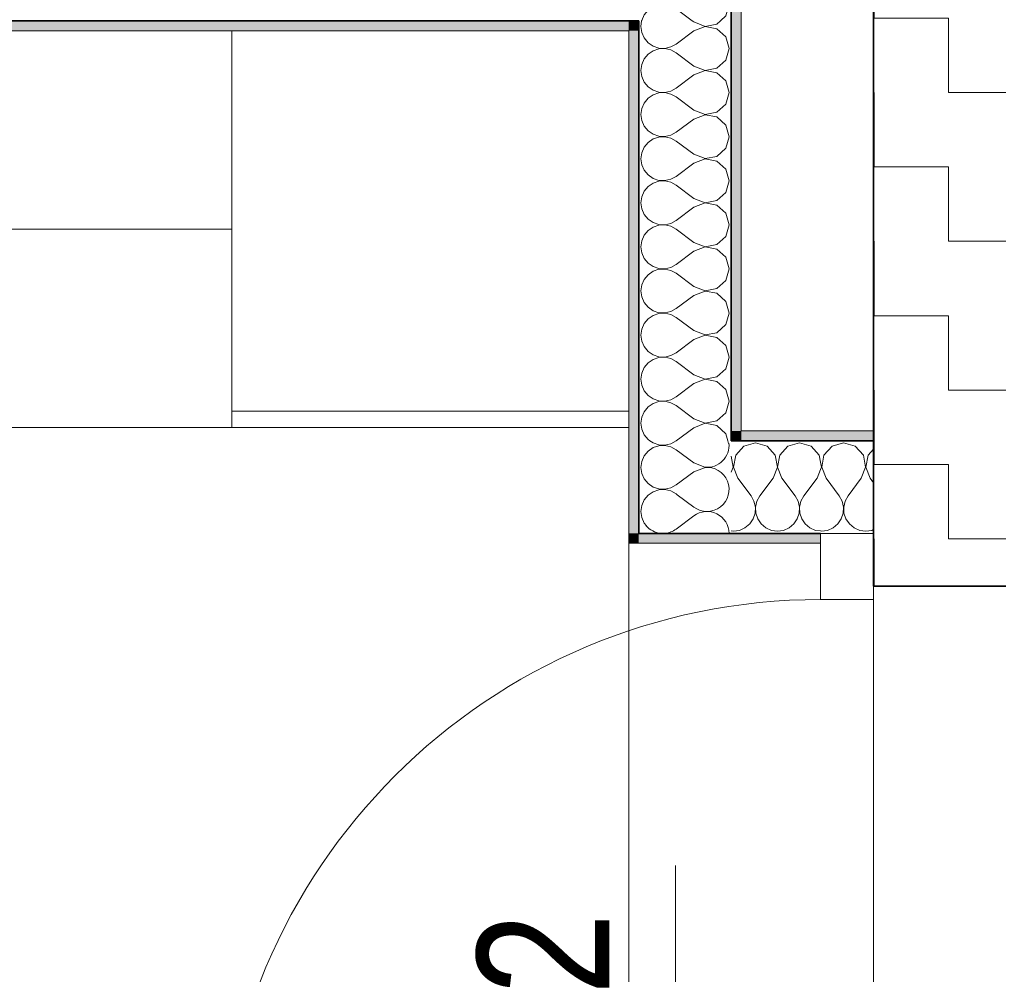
# Model space of a CAD drawing. Header units: metres. Extents: x -7.1 to 26.5, y -14.7 to 18.1.
# Tile 129 of 182: x 8.7 to 10.2, y 6.8 to 8.2. Entities that reach past the tile are written whole.
import ezdxf

# ---------------------------------------------------------------- set-up
doc = ezdxf.new("R2010")
doc.units = ezdxf.units.M
doc.header["$PDMODE"] = 65
doc.linetypes.add('AUSGEZOGEN', pattern=[0])
for name, color, linetype in [('XR$1$010 Aussenwände', 7, 'AUSGEZOGEN'), ('XR$1$010 Türen', 7, 'AUSGEZOGEN'), ('XR$1$015 Innenwände', 7, 'AUSGEZOGEN'), ('XR$1$015 Innenwände Schichttrennlinien', 7, 'AUSGEZOGEN'), ('XR$1$030 Bodenaufbauten', 7, 'AUSGEZOGEN'), ('XR$1$056 Lift', 7, 'AUSGEZOGEN'), ('XR$1$060 Möbel Einbau', 7, 'AUSGEZOGEN'), ('XR$1$065 Möbel Einrichtung', 7, 'AUSGEZOGEN'), ('XR$1$080 Raumdefinitionen Kontur', 7, 'AUSGEZOGEN'), ('XR$2$105 Bemassungen 100', 7, 'AUSGEZOGEN'), ('XR$3$010 Aussenwände Bauteilschraffuren', 7, 'AUSGEZOGEN'), ('XR$3$015 Innenwände Bauteilschraffuren', 7, 'AUSGEZOGEN'), ('XR$3$035 Decken', 7, 'AUSGEZOGEN')]:
    doc.layers.add(name, color=color, linetype=linetype)
doc.styles.add('ARIAL', font='arial.ttf')
doc.dimstyles.new('DIMSTYLE_7', dxfattribs={"dimtxt": 0.2, "dimasz": 0.3, "dimexe": 0, "dimexo": 0, "dimgap": 0.1, "dimtad": 2, "dimdec": 1, "dimlfac": 100, "dimrnd": 0.5, "dimzin": 4, "dimdsep": 46, "dimtxsty": 'ARIAL', "dimblk1": 'ALL_ML_STRICH', "dimblk2": 'ALL_ML_STRICH', "dimsah": 1, "dimcen": 0, "dimclrd": 7, "dimclre": 7, "dimclrt": 7, "dimadec": 0, "dimazin": 0, "dimtfac": 1, "dimtdec": 0, "dimtix": 1, "dimtmove": 2, "dimatfit": 3, "dimfxl": 0, "dimtvp": 1.2, "dimtzin": 0, "dimlwd": 0, "dimlwe": 18, "dimarcsym": 0})

# ---------------------------------------------------------------- blocks, each defined once
blk = doc.blocks.new('ALL_ML_STRICH')
at = {"color": 0, "linetype": 'ByBlock', "lineweight": -2}
for p, q in [((0, -0.5), (0, 0.5)), ((-0.3, -0.3), (0.3, 0.3)), ((-1, 0), (0.5, 0))]:
    blk.add_line(p, q, dxfattribs=at)
blk = doc.blocks.new('*D220')
at = {"layer": 'DEFPOINTS', "color": 7, "linetype": 'AUSGEZOGEN', "lineweight": 18, "transparency": 16777216}
for p in [(10.0363, 6.6514), (9.7126, 6.6314), (9.8573, 6.6314)]:
    blk.add_point(p, dxfattribs=at)
at = {"layer": 'XR$2$105 Bemassungen 100', "color": 7, "linetype": 'AUSGEZOGEN', "lineweight": -2, "transparency": 16777216}
for p, q in [((9.8726, 6.6514), (9.7126, 6.6514)), ((9.7126, 6.6314), (9.7126, 6.6514)), ((9.7126, 6.6314), (9.7126, 6.6314))]:
    blk.add_line(p, q, dxfattribs=at)
at = {"layer": 'XR$2$105 Bemassungen 100', "color": 7, "linetype": 'AUSGEZOGEN', "lineweight": 18, "transparency": 16777216, "xscale": 0.3, "yscale": 0.3, "zscale": 0.3}
for p, rotation in [((9.7126, 6.6314), 270), ((9.7126, 6.6514), 90)]:
    blk.add_blockref('ALL_ML_STRICH', p, dxfattribs=dict(at, rotation=rotation))
at = {"layer": 'XR$2$105 Bemassungen 100', "color": 7, "linetype": 'AUSGEZOGEN', "lineweight": 18, "transparency": 16777216, "insert": (9.5126, 6.7974), "char_height": 0.2, "width": 0.48, "attachment_point": 5, "rotation": 90, "style": 'ARIAL'}
blk.add_mtext('\\W0.80;\\A1;{\\A1;{2\\H0.132000;\\S^ ;}}', dxfattribs=at)
blk = doc.blocks.new('COMPLEXOBJECT_235')
at = {"layer": 'XR$3$015 Innenwände Bauteilschraffuren', "color": 8, "linetype": 'AUSGEZOGEN', "lineweight": 13, "transparency": 33554687}
for p, q in [((9.7401, 7.4733), (9.7152, 7.492)), ((9.7401, 7.46), (9.7134, 7.44))]:
    blk.add_line(p, q, dxfattribs=at)
for centre, start, end in [((9.7601, 7.5667), 264.2557, 5.7443), ((9.7601, 7.5), 233.1301, 96.3918), ((9.7601, 7.4333), 0.2928, 126.8699), ((9.6934, 7.4667), 220.7376, 264.2049), ((9.6934, 7.4667), 275.7951, 306.8699)]:
    blk.add_arc(centre, 0.0333, start, end, dxfattribs=at)
blk = doc.blocks.new('COMPLEXOBJECT_239')
at = {"layer": 'XR$3$015 Innenwände Bauteilschraffuren', "color": 8, "linetype": 'AUSGEZOGEN', "lineweight": 13, "transparency": 33554687}
for p, q in [((9.6785, 7.5631), (9.6709, 7.5579)), ((9.6737, 7.5735), (9.6785, 7.5702)), ((9.6785, 7.5702), (9.6872, 7.5672)), ((9.6872, 7.5661), (9.6785, 7.5631)), ((9.6872, 7.5672), (9.6964, 7.5668)), ((9.6964, 7.5665), (9.6872, 7.5661)), ((9.6964, 7.5668), (9.7054, 7.5689)), ((9.7054, 7.5645), (9.6964, 7.5665)), ((9.7054, 7.5689), (9.7134, 7.5733)), ((9.7134, 7.56), (9.7054, 7.5645)), ((9.7137, 7.5735), (9.7134, 7.5733)), ((9.7927, 7.5694), (9.7915, 7.5735)), ((9.6651, 7.5509), (9.6614, 7.5424)), ((9.6709, 7.5579), (9.6651, 7.5509)), ((9.7401, 7.54), (9.7134, 7.56)), ((9.6614, 7.5424), (9.6601, 7.5333)), ((9.6601, 7.5333), (9.6614, 7.5242)), ((9.7401, 7.54), (9.7568, 7.5336)), ((9.7561, 7.5328), (9.7401, 7.5267)), ((9.6614, 7.5242), (9.6651, 7.5158)), ((9.7401, 7.5267), (9.7134, 7.5067)), ((9.6651, 7.5158), (9.6709, 7.5087)), ((9.6709, 7.5087), (9.6785, 7.5035)), ((9.6785, 7.5035), (9.6872, 7.5006)), ((9.7054, 7.5022), (9.7134, 7.5067)), ((9.6709, 7.4913), (9.6651, 7.4842)), ((9.6785, 7.4965), (9.6709, 7.4913)), ((9.6872, 7.4994), (9.6785, 7.4965)), ((9.6872, 7.5006), (9.6964, 7.5001)), ((9.6964, 7.4999), (9.6872, 7.4994)), ((9.6964, 7.5001), (9.7054, 7.5022)), ((9.7054, 7.4978), (9.6964, 7.4999)), ((9.7134, 7.4933), (9.7054, 7.4978)), ((9.7152, 7.492), (9.7134, 7.4933)), ((9.6614, 7.4758), (9.6601, 7.4667)), ((9.6651, 7.4842), (9.6614, 7.4758)), ((9.6601, 7.4667), (9.6614, 7.4576)), ((9.6614, 7.4576), (9.6651, 7.4491)), ((9.6651, 7.4491), (9.6684, 7.4451))]:
    blk.add_line(p, q, dxfattribs=at)
blk = doc.blocks.new('COMPLEXOBJECT_240')
at = {"layer": 'XR$3$015 Innenwände Bauteilschraffuren', "color": 8, "linetype": 'AUSGEZOGEN', "lineweight": 13, "transparency": 33554687}
for p, q in [((9.6613, 8.2085), (9.6601, 8.2)), ((9.7401, 8.2067), (9.7377, 8.2085)), ((9.7401, 8.2067), (9.7571, 8.2001)), ((9.7571, 8.2001), (9.775, 8.2035)), ((9.775, 8.2035), (9.7805, 8.2085)), ((9.6601, 8.2), (9.6614, 8.1909)), ((9.6614, 8.1909), (9.6651, 8.1825)), ((9.7401, 8.1933), (9.7134, 8.1733)), ((9.7571, 8.1999), (9.7401, 8.1933)), ((9.775, 8.1965), (9.7571, 8.1999)), ((9.7885, 8.1842), (9.775, 8.1965)), ((9.6651, 8.1825), (9.6709, 8.1754)), ((9.6709, 8.1754), (9.6785, 8.1702)), ((9.7054, 8.1689), (9.7134, 8.1733)), ((9.7934, 8.1667), (9.7885, 8.1842)), ((9.6709, 8.1579), (9.6651, 8.1509)), ((9.6785, 8.1631), (9.6709, 8.1579)), ((9.6785, 8.1702), (9.6872, 8.1672)), ((9.6872, 8.1661), (9.6785, 8.1631)), ((9.6872, 8.1672), (9.6964, 8.1668)), ((9.6964, 8.1665), (9.6872, 8.1661)), ((9.6964, 8.1668), (9.7054, 8.1689)), ((9.7054, 8.1645), (9.6964, 8.1665)), ((9.7134, 8.16), (9.7054, 8.1645)), ((9.7401, 8.14), (9.7134, 8.16)), ((9.7885, 8.1491), (9.7934, 8.1667)), ((9.6614, 8.1424), (9.6601, 8.1333)), ((9.6651, 8.1509), (9.6614, 8.1424)), ((9.775, 8.1369), (9.7885, 8.1491)), ((9.6601, 8.1333), (9.6614, 8.1242)), ((9.7401, 8.14), (9.7571, 8.1335)), ((9.7571, 8.1332), (9.7401, 8.1267)), ((9.7571, 8.1335), (9.775, 8.1369)), ((9.775, 8.1298), (9.7571, 8.1332)), ((9.7885, 8.1175), (9.775, 8.1298)), ((9.6614, 8.1242), (9.6651, 8.1158)), ((9.6651, 8.1158), (9.6709, 8.1087)), ((9.7401, 8.1267), (9.7134, 8.1067)), ((9.7934, 8.1), (9.7885, 8.1175)), ((9.6709, 8.1087), (9.6785, 8.1035)), ((9.6785, 8.1035), (9.6872, 8.1006)), ((9.6872, 8.0994), (9.6785, 8.0965)), ((9.6872, 8.1006), (9.6964, 8.1001)), ((9.6964, 8.0999), (9.6872, 8.0994)), ((9.6964, 8.1001), (9.7054, 8.1022)), ((9.7054, 8.0978), (9.6964, 8.0999)), ((9.7054, 8.1022), (9.7134, 8.1067)), ((9.7134, 8.0933), (9.7054, 8.0978)), ((9.7885, 8.0825), (9.7934, 8.1)), ((9.6651, 8.0842), (9.6614, 8.0758)), ((9.6709, 8.0913), (9.6651, 8.0842)), ((9.6785, 8.0965), (9.6709, 8.0913)), ((9.7401, 8.0733), (9.7134, 8.0933)), ((9.6614, 8.0758), (9.6601, 8.0667)), ((9.7401, 8.0733), (9.7571, 8.0668)), ((9.7571, 8.0668), (9.775, 8.0702)), ((9.775, 8.0702), (9.7885, 8.0825)), ((9.6601, 8.0667), (9.6614, 8.0576)), ((9.6614, 8.0576), (9.6651, 8.0491)), ((9.7401, 8.06), (9.7134, 8.04)), ((9.7571, 8.0665), (9.7401, 8.06)), ((9.775, 8.0631), (9.7571, 8.0665)), ((9.7885, 8.0509), (9.775, 8.0631)), ((9.6651, 8.0491), (9.6709, 8.0421)), ((9.6709, 8.0421), (9.6785, 8.0369)), ((9.7054, 8.0355), (9.7134, 8.04)), ((9.7934, 8.0333), (9.7885, 8.0509)), ((9.6709, 8.0246), (9.6651, 8.0175)), ((9.6785, 8.0298), (9.6709, 8.0246)), ((9.6785, 8.0369), (9.6872, 8.0339)), ((9.6872, 8.0328), (9.6785, 8.0298)), ((9.6872, 8.0339), (9.6964, 8.0335)), ((9.6964, 8.0332), (9.6872, 8.0328)), ((9.6964, 8.0335), (9.7054, 8.0355)), ((9.7054, 8.0311), (9.6964, 8.0332)), ((9.7134, 8.0267), (9.7054, 8.0311)), ((9.7401, 8.0067), (9.7134, 8.0267)), ((9.7885, 8.0158), (9.7934, 8.0333)), ((9.6614, 8.0091), (9.6601, 8)), ((9.6651, 8.0175), (9.6614, 8.0091)), ((9.775, 8.0035), (9.7885, 8.0158)), ((9.6601, 8), (9.6614, 7.9909)), ((9.7401, 8.0067), (9.7571, 8.0001)), ((9.7571, 7.9999), (9.7401, 7.9933)), ((9.7571, 8.0001), (9.775, 8.0035)), ((9.775, 7.9965), (9.7571, 7.9999)), ((9.7885, 7.9842), (9.775, 7.9965)), ((9.6614, 7.9909), (9.6651, 7.9825)), ((9.6651, 7.9825), (9.6709, 7.9754)), ((9.7401, 7.9933), (9.7134, 7.9733)), ((9.7934, 7.9667), (9.7885, 7.9842)), ((9.6709, 7.9754), (9.6785, 7.9702)), ((9.6785, 7.9702), (9.6872, 7.9672)), ((9.6872, 7.9661), (9.6785, 7.9631)), ((9.6872, 7.9672), (9.6964, 7.9668)), ((9.6964, 7.9665), (9.6872, 7.9661)), ((9.6964, 7.9668), (9.7054, 7.9689)), ((9.7054, 7.9645), (9.6964, 7.9665)), ((9.7054, 7.9689), (9.7134, 7.9733)), ((9.7134, 7.96), (9.7054, 7.9645)), ((9.7885, 7.9491), (9.7934, 7.9667)), ((9.6651, 7.9509), (9.6614, 7.9424)), ((9.6709, 7.9579), (9.6651, 7.9509)), ((9.6785, 7.9631), (9.6709, 7.9579)), ((9.7401, 7.94), (9.7134, 7.96)), ((9.775, 7.9369), (9.7885, 7.9491)), ((9.6614, 7.9424), (9.6601, 7.9333)), ((9.7401, 7.94), (9.7571, 7.9335)), ((9.7571, 7.9335), (9.775, 7.9369)), ((9.6601, 7.9333), (9.6614, 7.9242)), ((9.6614, 7.9242), (9.6651, 7.9158)), ((9.7401, 7.9267), (9.7134, 7.9067)), ((9.7571, 7.9332), (9.7401, 7.9267)), ((9.775, 7.9298), (9.7571, 7.9332)), ((9.7885, 7.9175), (9.775, 7.9298)), ((9.6651, 7.9158), (9.6709, 7.9087)), ((9.6709, 7.9087), (9.6785, 7.9035)), ((9.7054, 7.9022), (9.7134, 7.9067)), ((9.7934, 7.9), (9.7885, 7.9175)), ((9.6709, 7.8913), (9.6651, 7.8842)), ((9.6785, 7.8965), (9.6709, 7.8913)), ((9.6785, 7.9035), (9.6872, 7.9006)), ((9.6872, 7.8994), (9.6785, 7.8965)), ((9.6872, 7.9006), (9.6964, 7.9001)), ((9.6964, 7.8999), (9.6872, 7.8994)), ((9.6964, 7.9001), (9.7054, 7.9022)), ((9.7054, 7.8978), (9.6964, 7.8999)), ((9.7134, 7.8933), (9.7054, 7.8978)), ((9.7401, 7.8733), (9.7134, 7.8933)), ((9.7885, 7.8825), (9.7934, 7.9)), ((9.6614, 7.8758), (9.6601, 7.8667)), ((9.6651, 7.8842), (9.6614, 7.8758)), ((9.775, 7.8702), (9.7885, 7.8825)), ((9.6601, 7.8667), (9.6614, 7.8576)), ((9.7401, 7.86), (9.7134, 7.84)), ((9.7401, 7.8733), (9.7571, 7.8668)), ((9.7571, 7.8665), (9.7401, 7.86)), ((9.7571, 7.8668), (9.775, 7.8702)), ((9.775, 7.8631), (9.7571, 7.8665)), ((9.7885, 7.8509), (9.775, 7.8631)), ((9.6614, 7.8576), (9.6651, 7.8491)), ((9.6651, 7.8491), (9.6709, 7.8421)), ((9.7934, 7.8333), (9.7885, 7.8509)), ((9.6709, 7.8421), (9.6785, 7.8369)), ((9.6785, 7.8298), (9.6709, 7.8246)), ((9.6785, 7.8369), (9.6872, 7.8339)), ((9.6872, 7.8328), (9.6785, 7.8298)), ((9.6872, 7.8339), (9.6964, 7.8335)), ((9.6964, 7.8332), (9.6872, 7.8328)), ((9.6964, 7.8335), (9.7054, 7.8355)), ((9.7054, 7.8311), (9.6964, 7.8332)), ((9.7054, 7.8355), (9.7134, 7.84)), ((9.7134, 7.8267), (9.7054, 7.8311)), ((9.7885, 7.8158), (9.7934, 7.8333)), ((9.6651, 7.8175), (9.6614, 7.8091)), ((9.6709, 7.8246), (9.6651, 7.8175)), ((9.7401, 7.8067), (9.7134, 7.8267)), ((9.775, 7.8035), (9.7885, 7.8158)), ((9.6614, 7.8091), (9.6601, 7.8)), ((9.6601, 7.8), (9.6614, 7.7909)), ((9.7401, 7.8067), (9.7571, 7.8001)), ((9.7571, 7.8001), (9.775, 7.8035)), ((9.6614, 7.7909), (9.6651, 7.7825)), ((9.7401, 7.7933), (9.7134, 7.7733)), ((9.7571, 7.7999), (9.7401, 7.7933)), ((9.775, 7.7965), (9.7571, 7.7999)), ((9.7885, 7.7842), (9.775, 7.7965)), ((9.6651, 7.7825), (9.6709, 7.7754)), ((9.6709, 7.7754), (9.6785, 7.7702)), ((9.7054, 7.7689), (9.7134, 7.7733)), ((9.7934, 7.7667), (9.7885, 7.7842)), ((9.6709, 7.7579), (9.6651, 7.7509)), ((9.6785, 7.7631), (9.6709, 7.7579)), ((9.6785, 7.7702), (9.6872, 7.7672)), ((9.6872, 7.7661), (9.6785, 7.7631)), ((9.6872, 7.7672), (9.6964, 7.7668)), ((9.6964, 7.7665), (9.6872, 7.7661)), ((9.6964, 7.7668), (9.7054, 7.7689)), ((9.7054, 7.7645), (9.6964, 7.7665)), ((9.7134, 7.76), (9.7054, 7.7645)), ((9.7401, 7.74), (9.7134, 7.76)), ((9.7885, 7.7491), (9.7934, 7.7667)), ((9.6614, 7.7424), (9.6601, 7.7333)), ((9.6651, 7.7509), (9.6614, 7.7424)), ((9.775, 7.7369), (9.7885, 7.7491)), ((9.6601, 7.7333), (9.6614, 7.7242)), ((9.7401, 7.7267), (9.7134, 7.7067)), ((9.7401, 7.74), (9.7571, 7.7335)), ((9.7571, 7.7332), (9.7401, 7.7267)), ((9.7571, 7.7335), (9.775, 7.7369)), ((9.775, 7.7298), (9.7571, 7.7332)), ((9.7885, 7.7175), (9.775, 7.7298)), ((9.6614, 7.7242), (9.6651, 7.7158)), ((9.6651, 7.7158), (9.6709, 7.7087)), ((9.7934, 7.7), (9.7885, 7.7175)), ((9.6709, 7.7087), (9.6785, 7.7035)), ((9.6785, 7.6965), (9.6709, 7.6913)), ((9.6785, 7.7035), (9.6872, 7.7006)), ((9.6872, 7.6994), (9.6785, 7.6965)), ((9.6872, 7.7006), (9.6964, 7.7001)), ((9.6964, 7.6999), (9.6872, 7.6994)), ((9.6964, 7.7001), (9.7054, 7.7022)), ((9.7054, 7.6978), (9.6964, 7.6999)), ((9.7054, 7.7022), (9.7134, 7.7067)), ((9.7134, 7.6933), (9.7054, 7.6978)), ((9.7885, 7.6825), (9.7934, 7.7)), ((9.6651, 7.6842), (9.6614, 7.6758)), ((9.6709, 7.6913), (9.6651, 7.6842)), ((9.7401, 7.6733), (9.7134, 7.6933)), ((9.775, 7.6702), (9.7885, 7.6825)), ((9.6614, 7.6758), (9.6601, 7.6667)), ((9.6601, 7.6667), (9.6614, 7.6576)), ((9.7401, 7.6733), (9.7571, 7.6668)), ((9.7571, 7.6665), (9.7401, 7.66)), ((9.7571, 7.6668), (9.775, 7.6702)), ((9.775, 7.6631), (9.7571, 7.6665)), ((9.6614, 7.6576), (9.6651, 7.6491)), ((9.7401, 7.66), (9.7134, 7.64)), ((9.7885, 7.6509), (9.775, 7.6631)), ((9.6651, 7.6491), (9.6709, 7.6421)), ((9.6709, 7.6421), (9.6785, 7.6369)), ((9.6785, 7.6369), (9.6872, 7.6339)), ((9.7054, 7.6355), (9.7134, 7.64)), ((9.7934, 7.6333), (9.7885, 7.6509)), ((9.6709, 7.6246), (9.6651, 7.6175)), ((9.6785, 7.6298), (9.6709, 7.6246)), ((9.6872, 7.6328), (9.6785, 7.6298)), ((9.6872, 7.6339), (9.6964, 7.6335)), ((9.6964, 7.6332), (9.6872, 7.6328)), ((9.6964, 7.6335), (9.7054, 7.6355)), ((9.7054, 7.6311), (9.6964, 7.6332)), ((9.7134, 7.6267), (9.7054, 7.6311)), ((9.7401, 7.6067), (9.7134, 7.6267)), ((9.7885, 7.6158), (9.7934, 7.6333)), ((9.6614, 7.6091), (9.6601, 7.6)), ((9.6651, 7.6175), (9.6614, 7.6091)), ((9.7401, 7.6067), (9.7571, 7.6001)), ((9.775, 7.6035), (9.7885, 7.6158)), ((9.6601, 7.6), (9.6614, 7.5909)), ((9.7401, 7.5933), (9.7137, 7.5735)), ((9.7571, 7.5999), (9.7401, 7.5933)), ((9.7571, 7.6001), (9.775, 7.6035)), ((9.775, 7.5965), (9.7571, 7.5999)), ((9.7885, 7.5842), (9.775, 7.5965)), ((9.6614, 7.5909), (9.6651, 7.5825)), ((9.6651, 7.5825), (9.6709, 7.5754)), ((9.7915, 7.5735), (9.7885, 7.5842)), ((9.6709, 7.5754), (9.6737, 7.5735))]:
    blk.add_line(p, q, dxfattribs=at)
blk = doc.blocks.new('COMPLEXOBJECT_241')
at = {"layer": 'XR$3$015 Innenwände Bauteilschraffuren', "color": 8, "linetype": 'AUSGEZOGEN', "lineweight": 13, "transparency": 33554687}
for p, q in [((9.6614, 8.3424), (9.6601, 8.3333)), ((9.664, 8.3485), (9.6614, 8.3424)), ((9.7401, 8.34), (9.7288, 8.3485)), ((9.7401, 8.34), (9.7571, 8.3335)), ((9.7571, 8.3335), (9.775, 8.3369)), ((9.775, 8.3369), (9.7878, 8.3485)), ((9.6601, 8.3333), (9.6614, 8.3242)), ((9.6614, 8.3242), (9.6651, 8.3158)), ((9.7401, 8.3267), (9.7134, 8.3067)), ((9.7571, 8.3332), (9.7401, 8.3267)), ((9.775, 8.3298), (9.7571, 8.3332)), ((9.7885, 8.3175), (9.775, 8.3298)), ((9.6651, 8.3158), (9.6709, 8.3087)), ((9.6709, 8.3087), (9.6785, 8.3035)), ((9.7054, 8.3022), (9.7134, 8.3067)), ((9.7934, 8.3), (9.7885, 8.3175)), ((9.6709, 8.2913), (9.6651, 8.2842)), ((9.6785, 8.2965), (9.6709, 8.2913)), ((9.6785, 8.3035), (9.6872, 8.3006)), ((9.6872, 8.2994), (9.6785, 8.2965)), ((9.6872, 8.3006), (9.6964, 8.3001)), ((9.6964, 8.2999), (9.6872, 8.2994)), ((9.6964, 8.3001), (9.7054, 8.3022)), ((9.7054, 8.2978), (9.6964, 8.2999)), ((9.7134, 8.2933), (9.7054, 8.2978)), ((9.7401, 8.2733), (9.7134, 8.2933)), ((9.7885, 8.2825), (9.7934, 8.3)), ((9.6651, 8.2842), (9.6614, 8.2758)), ((9.775, 8.2702), (9.7885, 8.2825)), ((9.6614, 8.2758), (9.6601, 8.2667)), ((9.6601, 8.2667), (9.6614, 8.2576)), ((9.7401, 8.2733), (9.7571, 8.2668)), ((9.7571, 8.2665), (9.7401, 8.26)), ((9.7571, 8.2668), (9.775, 8.2702)), ((9.775, 8.2631), (9.7571, 8.2665)), ((9.7885, 8.2509), (9.775, 8.2631)), ((9.6614, 8.2576), (9.6651, 8.2491)), ((9.6651, 8.2491), (9.6709, 8.2421)), ((9.7401, 8.26), (9.7134, 8.24)), ((9.7934, 8.2333), (9.7885, 8.2509)), ((9.6709, 8.2421), (9.6785, 8.2369)), ((9.6785, 8.2369), (9.6872, 8.2339)), ((9.6872, 8.2328), (9.6785, 8.2298)), ((9.6872, 8.2339), (9.6964, 8.2335)), ((9.6964, 8.2332), (9.6872, 8.2328)), ((9.6964, 8.2335), (9.7054, 8.2355)), ((9.7054, 8.2311), (9.6964, 8.2332)), ((9.7054, 8.2355), (9.7134, 8.24)), ((9.7885, 8.2158), (9.7934, 8.2333)), ((9.6651, 8.2175), (9.6614, 8.2091)), ((9.6709, 8.2246), (9.6651, 8.2175)), ((9.6785, 8.2298), (9.6709, 8.2246)), ((9.7134, 8.2267), (9.7054, 8.2311)), ((9.7377, 8.2085), (9.7134, 8.2267)), ((9.6614, 8.2091), (9.6613, 8.2085)), ((9.7805, 8.2085), (9.7885, 8.2158))]:
    blk.add_line(p, q, dxfattribs=at)
blk = doc.blocks.new('COMPLEXOBJECT_252')
at = {"layer": 'XR$3$015 Innenwände Bauteilschraffuren', "color": 8, "linetype": 'AUSGEZOGEN', "lineweight": 13, "transparency": 33554687}
for p, q in [((9.8158, 7.5652), (9.8035, 7.5517)), ((9.8333, 7.5702), (9.8158, 7.5652)), ((9.8509, 7.5652), (9.8333, 7.5702)), ((9.8631, 7.5517), (9.8509, 7.5652)), ((9.8825, 7.5652), (9.8702, 7.5517)), ((9.9, 7.5702), (9.8825, 7.5652)), ((9.9175, 7.5652), (9.9, 7.5702)), ((9.9298, 7.5517), (9.9175, 7.5652)), ((9.7999, 7.5338), (9.7968, 7.5502)), ((9.8035, 7.5517), (9.8001, 7.5338)), ((9.8665, 7.5338), (9.8631, 7.5517)), ((9.8702, 7.5517), (9.8668, 7.5338)), ((9.9318, 7.5414), (9.9298, 7.5517)), ((9.7968, 7.5258), (9.7999, 7.5338)), ((9.8001, 7.5338), (9.8067, 7.5168)), ((9.86, 7.5168), (9.8665, 7.5338)), ((9.8668, 7.5338), (9.8733, 7.5168)), ((9.9267, 7.5168), (9.9318, 7.5301)), ((9.8067, 7.5168), (9.8267, 7.4902)), ((9.86, 7.5168), (9.84, 7.4902)), ((9.8733, 7.5168), (9.8933, 7.4902)), ((9.9267, 7.5168), (9.9067, 7.4902)), ((9.8311, 7.4821), (9.8267, 7.4902)), ((9.84, 7.4902), (9.8355, 7.4821)), ((9.8978, 7.4821), (9.8933, 7.4902)), ((9.9067, 7.4902), (9.9022, 7.4821)), ((9.8332, 7.4732), (9.8311, 7.4821)), ((9.8328, 7.464), (9.8332, 7.4732)), ((9.8355, 7.4821), (9.8335, 7.4732)), ((9.8335, 7.4732), (9.8339, 7.464)), ((9.8999, 7.4732), (9.8978, 7.4821)), ((9.8994, 7.464), (9.8999, 7.4732)), ((9.9022, 7.4821), (9.9001, 7.4732)), ((9.9001, 7.4732), (9.9006, 7.464)), ((9.8298, 7.4553), (9.8328, 7.464)), ((9.8339, 7.464), (9.8369, 7.4553)), ((9.8965, 7.4553), (9.8994, 7.464)), ((9.9006, 7.464), (9.9035, 7.4553)), ((9.8175, 7.4418), (9.8246, 7.4477)), ((9.8246, 7.4477), (9.8298, 7.4553)), ((9.8369, 7.4553), (9.8421, 7.4477)), ((9.8421, 7.4477), (9.8491, 7.4418)), ((9.8842, 7.4418), (9.8913, 7.4477)), ((9.8913, 7.4477), (9.8965, 7.4553)), ((9.9035, 7.4553), (9.9087, 7.4477)), ((9.9087, 7.4477), (9.9158, 7.4418)), ((9.7968, 7.4373), (9.8, 7.4368)), ((9.8, 7.4368), (9.8091, 7.4381)), ((9.8091, 7.4381), (9.8175, 7.4418)), ((9.8491, 7.4418), (9.8576, 7.4381)), ((9.8576, 7.4381), (9.8667, 7.4368)), ((9.8667, 7.4368), (9.8758, 7.4381)), ((9.8758, 7.4381), (9.8842, 7.4418)), ((9.9158, 7.4418), (9.9242, 7.4381)), ((9.9242, 7.4381), (9.9318, 7.4371))]:
    blk.add_line(p, q, dxfattribs=at)
blk = doc.blocks.new('COMPLEXOBJECT_253')
at = {"layer": 'XR$3$015 Innenwände Bauteilschraffuren', "color": 8, "linetype": 'AUSGEZOGEN', "lineweight": 13, "transparency": 33554687}
for p, q in [((9.9491, 7.5652), (9.9369, 7.5517)), ((9.9667, 7.5702), (9.9491, 7.5652)), ((9.9842, 7.5652), (9.9667, 7.5702)), ((9.9965, 7.5517), (9.9842, 7.5652)), ((9.9369, 7.5517), (9.9335, 7.5338)), ((9.9999, 7.5338), (9.9965, 7.5517)), ((10.0035, 7.5517), (10.0001, 7.5338)), ((10.0118, 7.5608), (10.0035, 7.5517)), ((9.9332, 7.5338), (9.9318, 7.5414)), ((9.9318, 7.5301), (9.9332, 7.5338)), ((9.9335, 7.5338), (9.94, 7.5168)), ((9.9933, 7.5168), (9.9999, 7.5338)), ((10.0001, 7.5338), (10.0067, 7.5168)), ((9.94, 7.5168), (9.96, 7.4902)), ((9.9933, 7.5168), (9.9733, 7.4902)), ((10.0067, 7.5168), (10.0118, 7.51)), ((9.9645, 7.4821), (9.96, 7.4902)), ((9.9733, 7.4902), (9.9689, 7.4821)), ((9.9665, 7.4732), (9.9645, 7.4821)), ((9.9661, 7.464), (9.9665, 7.4732)), ((9.9689, 7.4821), (9.9668, 7.4732)), ((9.9668, 7.4732), (9.9672, 7.464)), ((9.9631, 7.4553), (9.9661, 7.464)), ((9.9672, 7.464), (9.9702, 7.4553)), ((9.9509, 7.4418), (9.9579, 7.4477)), ((9.9579, 7.4477), (9.9631, 7.4553)), ((9.9702, 7.4553), (9.9754, 7.4477)), ((9.9754, 7.4477), (9.9825, 7.4418)), ((9.9318, 7.4371), (9.9333, 7.4368)), ((9.9333, 7.4368), (9.9424, 7.4381)), ((9.9424, 7.4381), (9.9509, 7.4418)), ((9.9825, 7.4418), (9.9909, 7.4381)), ((9.9909, 7.4381), (10, 7.4368)), ((10, 7.4368), (10.0091, 7.4381)), ((10.0091, 7.4381), (10.0118, 7.4393))]:
    blk.add_line(p, q, dxfattribs=at)

msp = doc.modelspace()

# ---------------------------------------------------------------- hatches: boundary and pattern name
at = {"layer": 'XR$3$010 Aussenwände Bauteilschraffuren', "linetype": 'AUSGEZOGEN', "lineweight": 13, "transparency": 33554687}
h = msp.add_hatch(dxfattribs=at)
h.set_pattern_fill('MUSTER', scale=0.1125, style=0, pattern_type=2)
h.set_pattern_definition([(0, (0.225, 0.225), (0.1125, 0.1125), [0.1125, -0.1125]), (90, (0.225, 0.225), (-0.1125, 0.1125), [0.1125, -0.1125])])
h.paths.add_polyline_path([(10.0118, 11.8885), (10.0118, 10.7335), (10.0118, 10.7335), (10.0118, 7.3535), (10.2118, 7.3535), (10.2118, 10.7335), (10.2118, 10.7335), (10.2118, 11.6885), (11.8418, 11.6885), (11.8418, 11.8885), (10.2118, 11.8885), (10.2118, 11.8885)], flags=0)
at = {"layer": 'XR$3$015 Innenwände Bauteilschraffuren', "linetype": 'AUSGEZOGEN', "lineweight": 13, "true_color": 0x202020, "transparency": 33554687}
for points in [[(9.8118, 7.5885), (9.8118, 10.7335), (9.7968, 10.7335), (9.7968, 7.5885)], [(9.6418, 8.2085), (8.0418, 8.2085), (8.0418, 8.1935), (9.6418, 8.1935)], [(9.6418, 8.2085), (9.6418, 8.1935), (9.6568, 8.1935), (9.6568, 8.2085)], [(9.6418, 8.1935), (9.6418, 7.4335), (9.6568, 7.4335), (9.6568, 8.1935)], [(9.8118, 7.5885), (9.7968, 7.5735), (9.8118, 7.5735)], [(9.8118, 7.5885), (9.7968, 7.5885), (9.7968, 7.5735)], [(9.8118, 7.5735), (9.9318, 7.5735), (9.9318, 7.5885), (9.8118, 7.5885)], [(10.0118, 7.5885), (9.9318, 7.5885), (9.9318, 7.5735), (10.0118, 7.5735)], [(9.6568, 7.4335), (9.6418, 7.4185), (9.6568, 7.4185)], [(9.6568, 7.4335), (9.6418, 7.4335), (9.6418, 7.4185)], [(9.6568, 7.4185), (9.9318, 7.4185), (9.9318, 7.4335), (9.6568, 7.4335)]]:
    msp.add_hatch(color=250, dxfattribs=at).paths.add_polyline_path(points)

# ---------------------------------------------------------------- linework, layer by layer
at = {"layer": 'XR$1$010 Aussenwände', "color": 7, "linetype": 'AUSGEZOGEN', "lineweight": 35, "transparency": 33554687}
for p, q in [((10.0118, 10.7335), (10.0118, 7.3535)), ((10.0118, 7.3535), (10.0118, 7.4335)), ((10.2118, 7.3535), (10.0118, 7.3535))]:
    msp.add_line(p, q, dxfattribs=at)
at = {"layer": 'XR$1$010 Türen', "color": 7, "linetype": 'AUSGEZOGEN', "lineweight": 13, "transparency": 33554687}
for p, q in [((9.9318, 7.3335), (9.9318, 7.4335)), ((9.9318, 7.4335), (10.0118, 7.4335)), ((10.0118, 7.4335), (10.0118, 7.3335)), ((10.0118, 7.3535), (10.0118, 7.4335)), ((10.0118, 7.3535), (10.0118, 7.4335)), ((10.2118, 7.3535), (10.0118, 7.3535)), ((10.0118, 7.3335), (9.9318, 7.3335))]:
    msp.add_line(p, q, dxfattribs=at)
msp.add_arc((9.9318, 6.4235), 0.91, 90, 180, dxfattribs=at)
at = {"layer": 'XR$1$015 Innenwände', "color": 7, "linetype": 'AUSGEZOGEN', "lineweight": 18, "transparency": 33554687}
for p, q in [((9.8118, 7.5885), (9.8118, 10.7335)), ((8.0418, 8.1935), (9.6418, 8.1935)), ((9.6418, 8.1935), (9.6418, 7.4185)), ((9.9318, 7.5885), (9.8118, 7.5885)), ((10.0118, 7.5885), (9.9318, 7.5885)), ((10.0118, 7.5885), (10.0118, 7.5735)), ((9.9318, 7.4335), (9.9318, 7.4185)), ((9.9318, 7.4335), (10.0118, 7.4335)), ((9.6418, 7.4185), (9.6568, 7.4185)), ((9.6568, 7.4185), (9.9318, 7.4185))]:
    msp.add_line(p, q, dxfattribs=at)
at = {"layer": 'XR$1$015 Innenwände', "color": 7, "linetype": 'AUSGEZOGEN', "lineweight": 35, "transparency": 33554687}
msp.add_line((10.0118, 7.5735), (10.0118, 7.4335), dxfattribs=at)
at = {"layer": 'XR$1$015 Innenwände Schichttrennlinien', "color": 7, "linetype": 'AUSGEZOGEN', "lineweight": 35, "transparency": 33554687}
for p, q in [((9.7968, 8.2085), (9.7968, 8.3485)), ((8.0418, 8.2085), (9.6418, 8.2085)), ((9.6418, 8.2085), (9.6568, 8.2085)), ((9.6418, 8.2085), (9.6568, 8.2085)), ((9.6568, 8.1935), (9.6568, 8.2085)), ((9.7968, 7.5735), (9.7968, 8.2085)), ((9.6568, 7.4335), (9.6568, 8.1935)), ((9.7968, 7.5735), (9.8118, 7.5735)), ((9.7968, 7.5735), (9.8118, 7.5735)), ((9.9318, 7.5735), (9.8118, 7.5735)), ((10.0118, 7.5735), (9.9318, 7.5735)), ((9.6568, 7.4335), (9.7968, 7.4335)), ((9.6568, 7.4335), (9.7968, 7.4335)), ((9.9318, 7.4335), (9.7968, 7.4335))]:
    msp.add_line(p, q, dxfattribs=at)
at = {"layer": 'XR$1$030 Bodenaufbauten', "color": 254, "linetype": 'AUSGEZOGEN', "lineweight": 13, "transparency": 33554687}
msp.add_lwpolyline([(2.2618, -3.7865), (22.6418, -3.7865), (22.6418, 10.7535), (14.8918, 10.7535), (14.8918, 6.0735), (10.0118, 6.0735), (10.0118, 8.0099), (10.0118, 10.7535), (2.2618, 10.7535), (2.2618, -3.7865)], close=True, dxfattribs=at)
at = {"layer": 'XR$1$056 Lift', "color": 7, "linetype": 'AUSGEZOGEN', "lineweight": 18, "transparency": 33554687}
msp.add_line((10.0118, 7.3135), (10.0118, 6.3735), dxfattribs=at)
at = {"layer": 'XR$1$060 Möbel Einbau', "color": 8, "linetype": 'AUSGEZOGEN', "lineweight": 13, "transparency": 33554687}
msp.add_line((9.0418, 7.8935), (8.1418, 7.8935), dxfattribs=at)
at = {"layer": 'XR$1$065 Möbel Einrichtung', "color": 8, "linetype": 'AUSGEZOGEN', "lineweight": 13, "transparency": 33554687}
msp.add_line((9.0418, 7.6185), (9.6418, 7.6185), dxfattribs=at)
for points in [[(9.0418, 8.1935), (8.1418, 8.1935), (8.1418, 7.5935), (9.0418, 7.5935), (9.0418, 8.1935)], [(9.0418, 7.5935), (9.6418, 7.5935), (9.6418, 8.1935), (9.0418, 8.1935), (9.0418, 7.5935)]]:
    msp.add_lwpolyline(points, close=True, dxfattribs=at)
at = {"layer": 'XR$1$080 Raumdefinitionen Kontur', "color": 8, "linetype": 'AUSGEZOGEN', "lineweight": 13, "transparency": 33554687}
msp.add_lwpolyline([(9.6418, 8.1935), (6.2718, 8.1935), (6.2718, 3.5835), (7.3918, 3.5835), (7.3918, 5.8735), (7.3918, 6.2385), (9.6418, 6.2385), (9.6418, 8.1935)], close=True, dxfattribs=at)
at = {"layer": 'XR$3$035 Decken', "color": 7, "linetype": 'AUSGEZOGEN', "lineweight": 18, "transparency": 33554687}
msp.add_lwpolyline([(10.0118, 11.0035), (1.9918, 11.0535), (1.9918, -3.9165), (1.9918, -6.6565), (22.9418, -6.6565), (22.9418, 11.0535), (14.8918, 11.0535), (14.8918, 6.2735), (13.4518, 6.2735), (11.4518, 6.2735), (10.0118, 6.2735), (10.0118, 11.0035)], close=True, dxfattribs=at)

# ---------------------------------------------------------------- block references
at = {"layer": 'XR$3$015 Innenwände Bauteilschraffuren', "color": 8, "linetype": 'AUSGEZOGEN', "lineweight": 13, "transparency": 33554687}
for name in ['COMPLEXOBJECT_241', 'COMPLEXOBJECT_240', 'COMPLEXOBJECT_239', 'COMPLEXOBJECT_235', 'COMPLEXOBJECT_252', 'COMPLEXOBJECT_253']:
    msp.add_blockref(name, (0, 0), dxfattribs=at)

# ---------------------------------------------------------------- dimensions: what is measured, and where the dimension line sits
at = {"layer": 'XR$2$105 Bemassungen 100', "color": 7, "linetype": 'AUSGEZOGEN', "lineweight": 18, "transparency": 33554687}
dim = msp.add_linear_dim(base=(9.7126, 6.6514), p1=(9.7126, 6.6314), p2=(9.8726, 6.6514), angle=90, dimstyle='DIMSTYLE_7', override={"dimpost": '<>', "dimclrd": 7, "dimclre": 7, "dimclrt": 7, "dimlwd": 0, "dimlwe": 18}, dxfattribs=at)
dim.commit()
dim.dimension.update_dxf_attribs({"geometry": '*D220', "text_midpoint": (9.5126, 6.7974), "dimtype": 160})

doc.saveas('drawing.dxf')
